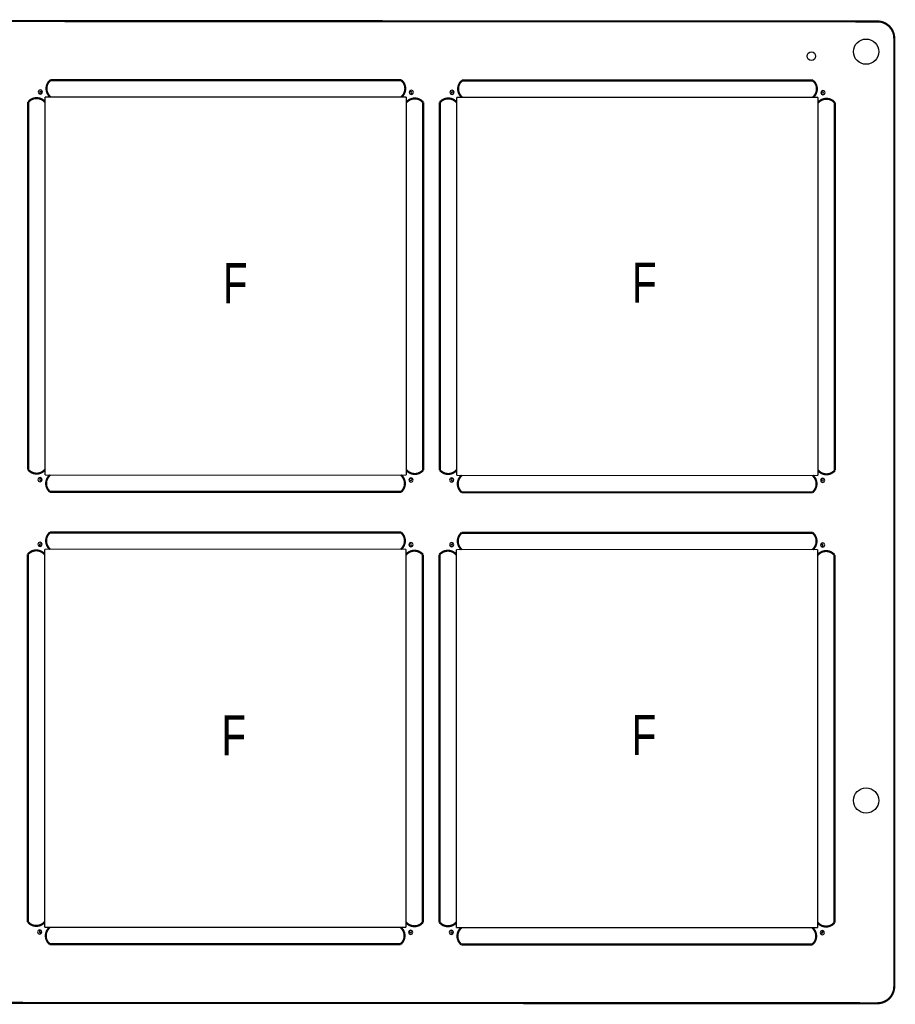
# Model space of a CAD drawing. Extents: x -9 to 199, y -9 to 108.
# Tile 10 of 10: x 95 to 199, y -9 to 108. Entities that reach past the tile are written whole.
import ezdxf
from ezdxf.enums import TextEntityAlignment as Align

# ---------------------------------------------------------------- set-up
doc = ezdxf.new("R2010")
doc.units = 0
doc.layers.add('BG_OUTLINE', color=7, linetype='CONTINUOUS')
doc.layers.add('PIN_BOTTOM', color=1, linetype='CONTINUOUS')

msp = doc.modelspace()

# ---------------------------------------------------------------- linework, layer by layer
at = {"layer": 'BG_OUTLINE', "const_width": 0.254}
for points in [[(-7.03199, -9.031986), (197.06971, -9.113266, 0.414214), (199.069706, -7.11327), (199.069706, 105.7402, 0.414214), (197.06971, 107.740196), (4.275836, 107.821476)], [(98.656394, 100.751132, 0.471577), (98.656394, 98.749104)], [(140.40739, 98.749104, 0.471577), (140.40739, 100.751132)], [(147.641818, 100.710492, 0.471577), (147.641818, 98.708464)], [(189.392814, 98.708464, 0.471577), (189.392814, 100.710492)], [(96.00946, 98.144838, -0.471577), (98.011488, 98.144838)], [(143.013684, 98.104198, 0.471577), (141.011656, 98.104198)], [(144.994884, 98.104198, -0.471577), (146.996912, 98.104198)], [(191.999108, 98.063558, 0.471577), (189.99708, 98.063558)], [(96.00946, 54.393846, 0.471577), (98.011488, 54.393846)], [(141.011656, 54.353206, 0.471577), (143.013684, 54.353206)], [(144.994884, 54.353206, 0.471577), (146.996912, 54.353206)], [(189.99708, 54.312566, 0.471577), (191.999108, 54.312566)], [(98.615754, 53.74894, 0.471577), (98.615754, 51.746912)], [(140.36675, 51.746912, 0.471577), (140.36675, 53.74894)], [(147.601178, 53.7083, 0.471577), (147.601178, 51.706272)], [(189.352174, 51.706272, 0.471577), (189.352174, 53.7083)], [(98.615754, 46.920912, 0.471577), (98.615754, 44.918884)], [(140.36675, 44.918884, 0.471577), (140.36675, 46.920912)], [(147.601178, 46.880272, 0.471577), (147.601178, 44.878244)], [(189.352174, 44.878244, 0.471577), (189.352174, 46.880272)], [(95.96882, 44.314618, -0.471577), (97.970848, 44.314618)], [(142.973044, 44.273978, 0.471577), (140.971016, 44.273978)], [(144.954244, 44.273978, -0.471577), (146.956272, 44.273978)], [(191.958468, 44.233338, 0.471577), (189.95644, 44.233338)], [(95.96882, 0.563626, 0.471577), (97.970848, 0.563626)], [(98.575114, -0.08128, 0.471577), (98.575114, -2.083308)], [(140.32611, -2.083308, 0.471577), (140.32611, -0.08128)], [(140.971016, 0.522986, 0.471577), (142.973044, 0.522986)], [(144.954244, 0.522986, 0.471577), (146.956272, 0.522986)], [(147.560538, -0.12192, 0.471577), (147.560538, -2.123948)], [(189.311534, -2.123948, 0.471577), (189.311534, -0.12192)], [(189.95644, 0.482346, 0.471577), (191.958468, 0.482346)]]:
    msp.add_lwpolyline(points, format="xyb", dxfattribs=at)
at = {"layer": 'BG_OUTLINE'}
for points, const_width in [([(140.40739, 100.751132), (98.656394, 100.751132)], 0.254), ([(189.392814, 100.710492), (147.641818, 100.710492)], 0.254), ([(99.408488, 98.74885), (98.011488, 98.749104)], 0.127), ([(98.011488, 98.749104), (98.011488, 53.74894)], 0.127), ([(139.614402, 98.74885), (99.408488, 98.74885)], 0.127), ([(141.011656, 98.749104), (139.614402, 98.74885)], 0.127), ([(141.011402, 97.35185), (141.011656, 98.749104)], 0.127), ([(148.393912, 98.70821), (146.996912, 98.708464)], 0.127), ([(146.996912, 98.708464), (146.996912, 53.7083)], 0.127), ([(188.599826, 98.70821), (148.393912, 98.70821)], 0.127), ([(189.99708, 98.708464), (188.599826, 98.70821)], 0.127), ([(189.996826, 97.31121), (189.99708, 98.708464)], 0.127), ([(96.00946, 54.393846), (96.00946, 98.144838)], 0.254), ([(141.011402, 55.14594), (141.011402, 97.35185)], 0.127), ([(143.013684, 54.353206), (143.013684, 98.104198)], 0.254), ([(144.994884, 54.353206), (144.994884, 98.104198)], 0.254), ([(189.996826, 55.1053), (189.996826, 97.31121)], 0.127), ([(191.999108, 54.312566), (191.999108, 98.063558)], 0.254), ([(141.011656, 53.74894), (141.011402, 55.14594)], 0.127), ([(189.99708, 53.7083), (189.996826, 55.1053)], 0.127), ([(98.011488, 53.74894), (99.408488, 53.74894)], 0.127), ([(99.408488, 53.74894), (141.011656, 53.74894)], 0.127), ([(146.996912, 53.7083), (148.393912, 53.7083)], 0.127), ([(148.393912, 53.7083), (189.99708, 53.7083)], 0.127), ([(98.615754, 51.746912), (140.36675, 51.746912)], 0.254), ([(147.601178, 51.706272), (189.352174, 51.706272)], 0.254), ([(140.36675, 46.920912), (98.615754, 46.920912)], 0.254), ([(189.352174, 46.880272), (147.601178, 46.880272)], 0.254), ([(99.367848, 44.91863), (97.970848, 44.918884)], 0.127), ([(97.970848, 44.918884), (97.970848, -0.08128)], 0.127), ([(139.573762, 44.91863), (99.367848, 44.91863)], 0.127), ([(140.971016, 44.918884), (139.573762, 44.91863)], 0.127), ([(140.970762, 43.52163), (140.971016, 44.918884)], 0.127), ([(148.353272, 44.87799), (146.956272, 44.878244)], 0.127), ([(146.956272, 44.878244), (146.956272, -0.12192)], 0.127), ([(188.559186, 44.87799), (148.353272, 44.87799)], 0.127), ([(189.95644, 44.878244), (188.559186, 44.87799)], 0.127), ([(189.956186, 43.48099), (189.95644, 44.878244)], 0.127), ([(95.96882, 0.563626), (95.96882, 44.314618)], 0.254), ([(140.970762, 1.31572), (140.970762, 43.52163)], 0.127), ([(142.973044, 0.522986), (142.973044, 44.273978)], 0.254), ([(144.954244, 0.522986), (144.954244, 44.273978)], 0.254), ([(189.956186, 1.27508), (189.956186, 43.48099)], 0.127), ([(191.958468, 0.482346), (191.958468, 44.233338)], 0.254), ([(140.971016, -0.08128), (140.970762, 1.31572)], 0.127), ([(189.95644, -0.12192), (189.956186, 1.27508)], 0.127), ([(97.970848, -0.08128), (99.367848, -0.08128)], 0.127), ([(99.367848, -0.08128), (140.971016, -0.08128)], 0.127), ([(146.956272, -0.12192), (148.353272, -0.12192)], 0.127), ([(148.353272, -0.12192), (189.95644, -0.12192)], 0.127), ([(98.575114, -2.083308), (140.32611, -2.083308)], 0.254), ([(147.560538, -2.123948), (189.311534, -2.123948)], 0.254)]:
    msp.add_lwpolyline(points, dxfattribs=dict(at, const_width=const_width))
for points in [[(97.712022, 99.341432, 1), (97.21215, 99.341432)], [(97.21215, 99.341432, 1), (97.712022, 99.341432)], [(97.630488, 99.257104, 1), (97.376488, 99.257104)], [(97.376488, 99.257104, 1), (97.630488, 99.257104)], [(141.85392, 99.298506, 1), (141.354048, 99.298506)], [(141.354048, 99.298506, 1), (141.85392, 99.298506)], [(141.646656, 99.257104, 1), (141.392656, 99.257104)], [(141.392656, 99.257104, 1), (141.646656, 99.257104)], [(146.697446, 99.300792, 1), (146.197574, 99.300792)], [(146.197574, 99.300792, 1), (146.697446, 99.300792)], [(146.615912, 99.216464, 1), (146.361912, 99.216464)], [(146.361912, 99.216464, 1), (146.615912, 99.216464)], [(190.839344, 99.257866, 1), (190.339472, 99.257866)], [(190.339472, 99.257866, 1), (190.839344, 99.257866)], [(190.63208, 99.216464, 1), (190.37808, 99.216464)], [(190.37808, 99.216464, 1), (190.63208, 99.216464)], [(97.669096, 53.199538, 1), (97.169224, 53.199538)], [(97.169224, 53.199538, 1), (97.669096, 53.199538)], [(97.630488, 53.24094, 1), (97.376488, 53.24094)], [(97.376488, 53.24094, 1), (97.630488, 53.24094)], [(141.810994, 53.156612, 1), (141.311122, 53.156612)], [(141.311122, 53.156612, 1), (141.810994, 53.156612)], [(141.646656, 53.24094, 1), (141.392656, 53.24094)], [(141.392656, 53.24094, 1), (141.646656, 53.24094)], [(146.65452, 53.158898, 1), (146.154648, 53.158898)], [(146.154648, 53.158898, 1), (146.65452, 53.158898)], [(146.615912, 53.2003, 1), (146.361912, 53.2003)], [(146.361912, 53.2003, 1), (146.615912, 53.2003)], [(190.796418, 53.115972, 1), (190.296546, 53.115972)], [(190.296546, 53.115972, 1), (190.796418, 53.115972)], [(190.63208, 53.2003, 1), (190.37808, 53.2003)], [(190.37808, 53.2003, 1), (190.63208, 53.2003)], [(97.671382, 45.511212, 1), (97.17151, 45.511212)], [(141.81328, 45.468286, 1), (141.313408, 45.468286)], [(146.656806, 45.470572, 1), (146.156934, 45.470572)], [(97.17151, 45.511212, 1), (97.671382, 45.511212)], [(97.589848, 45.426884, 1), (97.335848, 45.426884)], [(97.335848, 45.426884, 1), (97.589848, 45.426884)], [(141.313408, 45.468286, 1), (141.81328, 45.468286)], [(141.606016, 45.426884, 1), (141.352016, 45.426884)], [(141.352016, 45.426884, 1), (141.606016, 45.426884)], [(146.156934, 45.470572, 1), (146.656806, 45.470572)], [(146.575272, 45.386244, 1), (146.321272, 45.386244)], [(146.321272, 45.386244, 1), (146.575272, 45.386244)], [(190.798704, 45.427646, 1), (190.298832, 45.427646)], [(190.298832, 45.427646, 1), (190.798704, 45.427646)], [(190.59144, 45.386244, 1), (190.33744, 45.386244)], [(190.33744, 45.386244, 1), (190.59144, 45.386244)], [(97.628456, -0.630682, 1), (97.128584, -0.630682)], [(97.128584, -0.630682, 1), (97.628456, -0.630682)], [(97.589848, -0.58928, 1), (97.335848, -0.58928)], [(97.335848, -0.58928, 1), (97.589848, -0.58928)], [(141.770354, -0.673608, 1), (141.270482, -0.673608)], [(141.270482, -0.673608, 1), (141.770354, -0.673608)], [(141.606016, -0.58928, 1), (141.352016, -0.58928)], [(141.352016, -0.58928, 1), (141.606016, -0.58928)], [(146.61388, -0.671322, 1), (146.114008, -0.671322)], [(146.114008, -0.671322, 1), (146.61388, -0.671322)], [(146.575272, -0.62992, 1), (146.321272, -0.62992)], [(146.321272, -0.62992, 1), (146.575272, -0.62992)], [(190.755778, -0.714248, 1), (190.255906, -0.714248)], [(190.255906, -0.714248, 1), (190.755778, -0.714248)], [(190.59144, -0.62992, 1), (190.33744, -0.62992)], [(190.33744, -0.62992, 1), (190.59144, -0.62992)]]:
    msp.add_lwpolyline(points, format="xyb", dxfattribs=at)
at = {"layer": 'PIN_BOTTOM'}
for centre, radius in [((195.722748, 104.14254), 1.499997), ((189.206124, 103.60914), 0.508), ((195.722748, 15.01648), 1.499997)]:
    msp.add_circle(centre, radius, dxfattribs=at)

# ---------------------------------------------------------------- texts
at = {"layer": 'BG_OUTLINE', "width": 0.75}
for p in [(120.639586, 74.205592), (169.333672, 74.24928), (120.471946, 20.375372), (169.293032, 20.41906)]:
    msp.add_text('F', height=4.7752, dxfattribs=at).set_placement(p, align=Align.CENTER)

doc.saveas('drawing.dxf')
